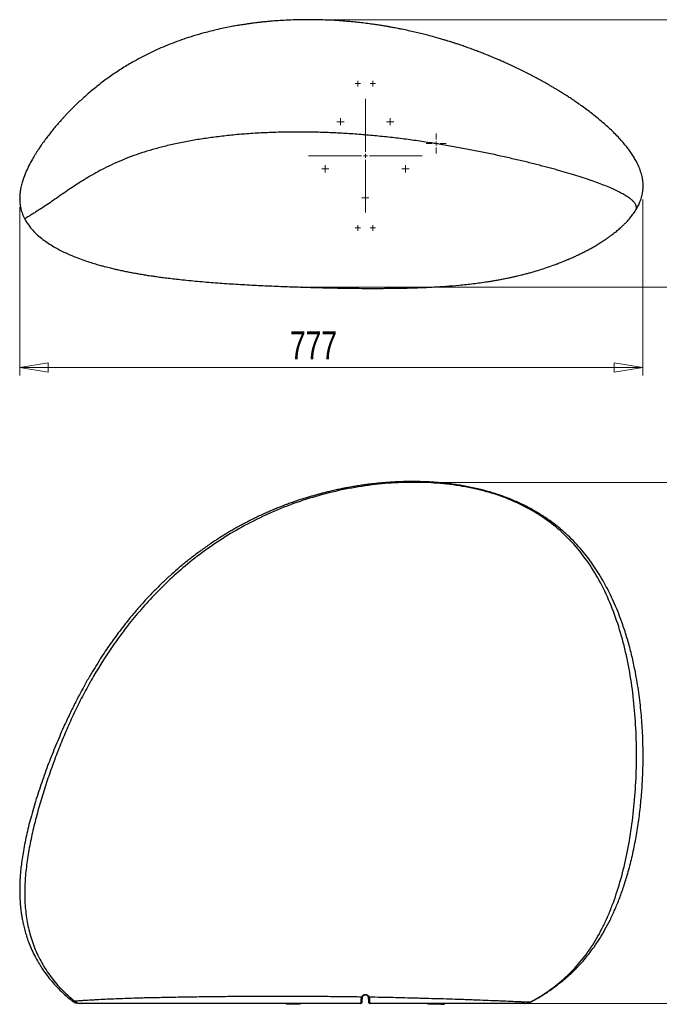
# Model space of a CAD drawing. Header units: millimetres. Extents: x 25 to 247, y 72 to 194.
# Tile 2 of 3: x 91 to 171, y 72 to 194. Entities that reach past the tile are written whole.
import ezdxf

# ---------------------------------------------------------------- set-up
doc = ezdxf.new("R2010")
doc.units = ezdxf.units.MM
doc.header["$PDSIZE"] = -1
doc.styles.add('SLDTEXTSTYLE0', font='TXT', dxfattribs={"width": 0.75})
doc.dimstyles.new('SLDDIMSTYLE0', dxfattribs={"dimtxt": 3.5, "dimasz": 3.556, "dimexe": 0, "dimexo": 0.0625, "dimgap": 0.875, "dimtad": 1, "dimdec": 0, "dimlfac": 10, "dimrnd": 1e-09, "dimzin": 12, "dimdsep": 46, "dimtxsty": 'SLDTEXTSTYLE0', "dimblk1": 'CLOSED', "dimblk2": 'CLOSED', "dimsah": 1, "dimcen": 0.09, "dimadec": 0, "dimazin": 3, "dimtfac": 1, "dimtofl": 0, "dimtmove": 0, "dimatfit": 3, "dimldrblk": 'CLOSED', "dimfxl": 0, "dimfrac": 2, "dimtolj": 1, "dimtzin": 12, "dimarcsym": 0})

# ---------------------------------------------------------------- blocks, each defined once
blk = doc.blocks.new('_Closed')
at = {"color": 0, "linetype": 'ByBlock', "lineweight": -2}
for p, q in [((-1, 0.166667), (0, 0)), ((-1, 0.166667), (-1, -0.166667)), ((0, 0), (-1, -0.166667)), ((0, 0), (-1, 0))]:
    blk.add_line(p, q, dxfattribs=at)
blk = doc.blocks.new('_D')
at = {"color": 7, "linetype": 'Continuous', "lineweight": 0}
for p, q in [((140.96, 136.68), (180.3, 136.68)), ((179.3, 136.68), (179.3, 71.69)), ((140.96, 71.69), (180.3, 71.69))]:
    blk.add_line(p, q, dxfattribs=at)
at = {"color": 7, "linetype": 'Continuous', "lineweight": 18, "xscale": 3.556, "yscale": 3.556}
for p, rotation in [((179.3, 136.68), 90.0000000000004), ((179.3, 71.69), 270.0000000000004)]:
    blk.add_blockref('_Closed', p, dxfattribs=dict(at, rotation=rotation))
at = {"color": 7, "linetype": 'Continuous', "lineweight": 18, "insert": (174.79, 100.38), "char_height": 3.5, "attachment_point": 1, "rotation": 90, "style": 'SLDTEXTSTYLE0'}
blk.add_mtext('650', dxfattribs=at)
blk = doc.blocks.new('_D_1')
at = {"color": 7, "linetype": 'Continuous', "lineweight": 0}
for p, q in [((127.59, 194.39), (182.2, 194.39)), ((181.2, 194.39), (181.2, 161.04)), ((127.59, 161.04), (182.2, 161.04))]:
    blk.add_line(p, q, dxfattribs=at)
at = {"color": 7, "linetype": 'Continuous', "lineweight": 18, "xscale": 3.556, "yscale": 3.556}
for p, rotation in [((181.2, 194.39), 89.99998010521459), ((181.2, 161.04), 269.9999801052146)]:
    blk.add_blockref('_Closed', p, dxfattribs=dict(at, rotation=rotation))
at = {"color": 7, "linetype": 'Continuous', "lineweight": 18, "insert": (176.68, 173.81), "char_height": 3.5, "attachment_point": 1, "rotation": 90, "style": 'SLDTEXTSTYLE0'}
blk.add_mtext('333', dxfattribs=at)
blk = doc.blocks.new('_D_2')
at = {"color": 7, "linetype": 'Continuous', "lineweight": 0}
for p, q in [((169.13, 171.97), (169.13, 150.02)), ((91.44, 171.01), (91.44, 150.02)), ((91.44, 151.02), (169.13, 151.02))]:
    blk.add_line(p, q, dxfattribs=at)
at = {"color": 7, "linetype": 'Continuous', "lineweight": 18, "xscale": 3.556, "yscale": 3.556, "rotation": 180.0000000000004}
blk.add_blockref('_Closed', (91.44, 151.02), dxfattribs=at)
at = {"color": 7, "linetype": 'Continuous', "lineweight": 18, "xscale": 3.556, "yscale": 3.556}
blk.add_blockref('_Closed', (169.13, 151.02), dxfattribs=at)
at = {"color": 7, "linetype": 'Continuous', "lineweight": 18, "insert": (125.14, 155.53), "char_height": 3.5, "attachment_point": 1, "style": 'SLDTEXTSTYLE0'}
blk.add_mtext('777', dxfattribs=at)
blk = doc.blocks.new('SW_CENTERMARKSYMBOL_0')
at = {"color": 0, "linetype": 'Continuous', "lineweight": 18}
for p, q in [((0, 0.5), (0, 7.09)), ((-0.5, 0), (-7.09, 0)), ((0, 0), (-0.25, 0)), ((0, 0), (0, 0.25)), ((0, 0), (0, -0.25)), ((0, 0), (0.25, 0)), ((0.5, 0), (7.09, 0)), ((0, -0.5), (0, -7.09))]:
    blk.add_line(p, q, dxfattribs=at)
blk = doc.blocks.new('SW_CENTERMARKSYMBOL_1')
at = {"color": 0, "linetype": 'Continuous', "lineweight": 18}
for p, q in [((-0.25, 0), (-0.45, 0)), ((0, 0), (-0.25, 0)), ((0, 0.25), (0, 0.45)), ((0, 0), (0, 0.25)), ((0, 0), (0, -0.25)), ((0, 0), (0.25, 0)), ((0.25, 0), (0.45, 0)), ((0, -0.25), (0, -0.45))]:
    blk.add_line(p, q, dxfattribs=at)
blk = doc.blocks.new('SW_CENTERMARKSYMBOL_2')
at = {"color": 0, "linetype": 'Continuous', "lineweight": 18}
for p, q in [((-0.25, 0), (-0.45, 0)), ((0, 0), (-0.25, 0)), ((0, 0.25), (0, 0.45)), ((0, 0), (0, 0.25)), ((0, 0), (0, -0.25)), ((0, 0), (0.25, 0)), ((0.25, 0), (0.45, 0)), ((0, -0.25), (0, -0.45))]:
    blk.add_line(p, q, dxfattribs=at)
blk = doc.blocks.new('SW_CENTERMARKSYMBOL_3')
at = {"color": 0, "linetype": 'Continuous', "lineweight": 18}
for p, q in [((-0.25, 0), (-0.45, 0)), ((0, 0), (-0.25, 0)), ((0, 0.25), (0, 0.45)), ((0, 0), (0, 0.25)), ((0, 0), (0, -0.25)), ((0, 0), (0.25, 0)), ((0.25, 0), (0.45, 0)), ((0, -0.25), (0, -0.45))]:
    blk.add_line(p, q, dxfattribs=at)
blk = doc.blocks.new('SW_CENTERMARKSYMBOL_4')
at = {"color": 0, "linetype": 'Continuous', "lineweight": 18}
for p, q in [((-0.25, 0), (-0.45, 0)), ((0, 0), (-0.25, 0)), ((0, 0.25), (0, 0.45)), ((0, 0), (0, 0.25)), ((0, 0), (0, -0.25)), ((0, 0), (0.25, 0)), ((0.25, 0), (0.45, 0)), ((0, -0.25), (0, -0.45))]:
    blk.add_line(p, q, dxfattribs=at)
blk = doc.blocks.new('SW_CENTERMARKSYMBOL_5')
at = {"color": 0, "linetype": 'Continuous', "lineweight": 18}
for p, q in [((-0.25, 0), (-0.45, 0)), ((0, 0), (-0.25, 0)), ((0, 0.25), (0, 0.45)), ((0, 0), (0, 0.25)), ((0, 0), (0, -0.25)), ((0, 0), (0.25, 0)), ((0.25, 0), (0.45, 0)), ((0, -0.25), (0, -0.45))]:
    blk.add_line(p, q, dxfattribs=at)
blk = doc.blocks.new('SW_CENTERMARKSYMBOL_6')
at = {"color": 0, "linetype": 'Continuous', "lineweight": 18}
for p, q in [((-0.25, 0), (-0.35, 0)), ((0, 0), (-0.25, 0)), ((0, 0.25), (0, 0.35)), ((0, 0), (0, 0.25)), ((0, 0), (0, -0.25)), ((0, 0), (0.25, 0)), ((0.25, 0), (0.35, 0)), ((0, -0.25), (0, -0.35))]:
    blk.add_line(p, q, dxfattribs=at)
blk = doc.blocks.new('SW_CENTERMARKSYMBOL_7')
at = {"color": 0, "linetype": 'Continuous', "lineweight": 18}
for p, q in [((-0.25, 0), (-0.35, 0)), ((0, 0), (-0.25, 0)), ((0, 0.25), (0, 0.35)), ((0, 0), (0, 0.25)), ((0, 0), (0, -0.25)), ((0, 0), (0.25, 0)), ((0.25, 0), (0.35, 0)), ((0, -0.25), (0, -0.35))]:
    blk.add_line(p, q, dxfattribs=at)
blk = doc.blocks.new('SW_CENTERMARKSYMBOL_8')
at = {"color": 0, "linetype": 'Continuous', "lineweight": 18}
for p, q in [((-0.25, 0), (-0.35, 0)), ((0, 0), (-0.25, 0)), ((0, 0.25), (0, 0.35)), ((0, 0), (0, 0.25)), ((0, 0), (0, -0.25)), ((0, 0), (0.25, 0)), ((0.25, 0), (0.35, 0)), ((0, -0.25), (0, -0.35))]:
    blk.add_line(p, q, dxfattribs=at)
blk = doc.blocks.new('SW_CENTERMARKSYMBOL_9')
at = {"color": 0, "linetype": 'Continuous', "lineweight": 18}
for p, q in [((-0.25, 0), (-0.35, 0)), ((0, 0), (-0.25, 0)), ((0, 0.25), (0, 0.35)), ((0, 0), (0, 0.25)), ((0, 0), (0, -0.25)), ((0, 0), (0.25, 0)), ((0.25, 0), (0.35, 0)), ((0, -0.25), (0, -0.35))]:
    blk.add_line(p, q, dxfattribs=at)
blk = doc.blocks.new('SW_CENTERMARKSYMBOL_10')
at = {"color": 0, "linetype": 'Continuous', "lineweight": 18}
for p, q in [((0, 0.5), (0, 1.25)), ((-0.5, 0), (-1.25, 0)), ((0, 0), (-0.25, 0)), ((0, 0), (0, 0.25)), ((0, 0), (0, -0.25)), ((0, 0), (0.25, 0)), ((0.5, 0), (1.25, 0)), ((0, -0.5), (0, -1.25))]:
    blk.add_line(p, q, dxfattribs=at)

msp = doc.modelspace()

# ---------------------------------------------------------------- linework, layer by layer
at = {"color": 7, "linetype": 'Continuous', "lineweight": 25}
for p, q in [((134.22, 72.58), (134.18, 72.51)), ((134.9, 72.5), (134.87, 72.56)), ((97.97, 72.02), (97.97, 72.02)), ((124.69, 71.59), (124.69, 71.69)), ((124.72, 71.59), (124.72, 71.69)), ((124.78, 71.59), (124.78, 71.69)), ((125.24, 71.59), (124.78, 71.59)), ((125.24, 71.59), (125.24, 71.69)), ((125.36, 71.59), (125.36, 71.69)), ((125.47, 71.59), (125.47, 71.69)), ((125.54, 71.59), (125.54, 71.69)), ((125.57, 71.58), (125.57, 71.7)), ((125.57, 71.59), (125.57, 71.69)), ((125.58, 71.59), (125.58, 71.69)), ((125.68, 71.59), (125.62, 71.59)), ((125.68, 71.59), (125.68, 71.69)), ((125.72, 71.59), (125.68, 71.59)), ((125.74, 71.59), (125.74, 71.69)), ((125.75, 71.59), (125.75, 71.69)), ((125.76, 71.59), (125.76, 71.69)), ((125.77, 71.59), (125.77, 71.69)), ((125.77, 71.59), (125.77, 71.59)), ((125.78, 71.59), (125.78, 71.69)), ((125.78, 71.59), (125.78, 71.59)), ((125.79, 71.59), (125.79, 71.69)), ((125.8, 71.59), (125.8, 71.69)), ((125.81, 71.59), (125.81, 71.69)), ((125.82, 71.59), (125.82, 71.69)), ((125.83, 71.59), (125.83, 71.69)), ((125.84, 71.59), (125.84, 71.69)), ((125.84, 71.59), (125.84, 71.69)), ((125.84, 71.59), (125.84, 71.69)), ((125.86, 71.59), (125.85, 71.59)), ((125.86, 71.59), (125.86, 71.69)), ((125.9, 71.59), (125.9, 71.69)), ((125.95, 71.59), (125.95, 71.69)), ((125.99, 71.59), (125.99, 71.69)), ((126.01, 71.59), (126.01, 71.69)), ((126.04, 71.59), (126.04, 71.69)), ((126.07, 71.59), (126.07, 71.69)), ((126.1, 71.59), (126.1, 71.69)), ((126.15, 71.59), (126.15, 71.69)), ((126.22, 71.59), (126.22, 71.69)), ((126.29, 71.59), (126.29, 71.69)), ((126.35, 71.59), (126.35, 71.69)), ((126.38, 71.59), (126.38, 71.69)), ((126.4, 71.59), (126.4, 71.69)), ((126.41, 71.59), (126.41, 71.69)), ((142.33, 71.69), (142.33, 71.59)), ((142.42, 71.59), (142.33, 71.59)), ((142.42, 71.59), (142.42, 71.69)), ((142.67, 71.59), (142.42, 71.59)), ((142.67, 71.59), (142.67, 71.69)), ((142.89, 71.59), (142.67, 71.59)), ((142.89, 71.59), (142.89, 71.69)), ((142.91, 71.59), (142.89, 71.59)), ((142.91, 71.59), (142.91, 71.69)), ((143.5, 71.59), (142.91, 71.59)), ((143.5, 71.59), (143.5, 71.69)), ((143.77, 71.59), (143.5, 71.59)), ((143.77, 71.59), (143.77, 71.69)), ((143.78, 71.59), (143.77, 71.59)), ((143.78, 71.59), (143.78, 71.69)), ((143.84, 71.59), (143.78, 71.59)), ((143.84, 71.59), (143.84, 71.69)), ((143.92, 71.59), (143.84, 71.59)), ((143.94, 71.59), (143.94, 71.69)), ((143.94, 71.59), (143.97, 71.59)), ((143.95, 71.59), (143.95, 71.58)), ((143.97, 71.59), (143.97, 71.69)), ((143.97, 71.59), (144.05, 71.59)), ((144.05, 71.59), (144.05, 71.69)), ((144.05, 71.59), (144.16, 71.59)), ((144.16, 71.59), (144.16, 71.69)), ((144.16, 71.59), (144.27, 71.59)), ((144.27, 71.59), (144.27, 71.69)), ((144.27, 71.59), (144.35, 71.59)), ((144.35, 71.59), (144.35, 71.69)), ((144.35, 71.59), (144.39, 71.59)), ((144.39, 71.59), (144.39, 71.69)), ((144.39, 71.59), (144.39, 71.69)), ((144.39, 71.59), (144.39, 71.59)), ((144.39, 71.59), (144.4, 71.59)), ((144.4, 71.59), (144.4, 71.69)), ((144.4, 71.59), (144.4, 71.69)), ((144.4, 71.59), (144.4, 71.59))]:
    msp.add_line(p, q, dxfattribs=at)
at = {"color": 7, "linetype": 'Continuous', "lineweight": 25, "flags": 128}
for points in [[(134.09, 72.52), (134.11, 72.52), (134.12, 72.51), (134.14, 72.51), (134.15, 72.51), (134.16, 72.51), (134.17, 72.51), (134.18, 72.52), (134.18, 72.52)], [(134.99, 72.51), (134.98, 72.5), (134.96, 72.5), (134.95, 72.5), (134.93, 72.5), (134.92, 72.5), (134.91, 72.5), (134.9, 72.5), (134.9, 72.51)], [(134.04, 72.33), (134.06, 72.33), (134.08, 72.33), (134.09, 72.33), (134.11, 72.34), (134.12, 72.35), (134.13, 72.36), (134.13, 72.37), (134.14, 72.38)], [(135.04, 72.33), (135.02, 72.33), (135, 72.33), (134.98, 72.33), (134.97, 72.34), (134.95, 72.35), (134.94, 72.35), (134.94, 72.37), (134.93, 72.38)]]:
    msp.add_lwpolyline(points, dxfattribs=at)
at = {"color": 8, "linetype": 'Continuous', "lineweight": 25, "flags": 128}
msp.add_lwpolyline([(97.97, 72.02), (97.97, 72.01), (98.06, 72), (98.25, 72.01), (98.25, 72.01), (98.25, 72.01)], dxfattribs=at)
at = {"color": 7, "linetype": 'Continuous', "lineweight": 25}
for centre, radius, start, end in [((98.9, 73.19), 1.5, 231.6959, 270), ((99.12, 73.06), 1.37, 230.3712, 269.8092), ((133.99, 71.79), 0.1, 270, 355), ((135.09, 71.79), 0.1, 185, 270), ((154.44, 73.18), 1.48, 270.0074, 298.3136), ((154.47, 73.19), 1.5, 270.0003, 298.423)]:
    msp.add_arc(centre, radius, start, end, dxfattribs=at)
for points, knots in [([(168.27, 170.66), (168.37, 170.83), (168.56, 171.16), (168.77, 171.63), (168.92, 172.04), (169.02, 172.38), (169.08, 172.68), (169.13, 172.94), (169.16, 173.21), (169.18, 173.57), (169.17, 174.06), (169.09, 174.68), (168.92, 175.32), (168.7, 175.95), (168.43, 176.54), (168.13, 177.09), (167.81, 177.59), (167.48, 178.08), (167.11, 178.56), (166.68, 179.08), (166.18, 179.64), (165.64, 180.2), (165.06, 180.76), (164.45, 181.31), (163.77, 181.9), (163.05, 182.49), (162.31, 183.06), (161.61, 183.57), (160.99, 184), (160.45, 184.38), (159.97, 184.69), (159.58, 184.95), (159.26, 185.15), (159.01, 185.3), (158.79, 185.44), (158.54, 185.59), (158.24, 185.78), (157.88, 185.99), (157.43, 186.25), (156.89, 186.56), (156.29, 186.9), (155.67, 187.23), (155.03, 187.57), (154.37, 187.9), (153.7, 188.23), (153.03, 188.55), (152.4, 188.85), (151.82, 189.1), (151.36, 189.31), (150.95, 189.49), (150.5, 189.68), (149.94, 189.91), (149.33, 190.15), (148.72, 190.39), (148.11, 190.62), (147.49, 190.84), (146.89, 191.06), (146.36, 191.24), (145.91, 191.39), (145.58, 191.5), (145.35, 191.57), (145.17, 191.63), (144.95, 191.7), (144.64, 191.79), (144.25, 191.91), (143.67, 192.08), (142.96, 192.28), (142.17, 192.49), (141.43, 192.68), (140.69, 192.85), (139.91, 193.03), (139.21, 193.18), (138.64, 193.29), (138.27, 193.36), (137.99, 193.41), (137.79, 193.45), (137.64, 193.48), (137.5, 193.5), (137.33, 193.53), (137.06, 193.58), (136.68, 193.64), (136.17, 193.72), (135.55, 193.81), (134.83, 193.91), (134.03, 194.01), (133.21, 194.1), (132.39, 194.17), (131.46, 194.25), (130.41, 194.32), (129.26, 194.37), (128.1, 194.39), (126.95, 194.4), (125.81, 194.37), (124.71, 194.33), (123.69, 194.27), (122.86, 194.21), (122.22, 194.15), (121.74, 194.1), (121.29, 194.05), (120.87, 194), (120.5, 193.95), (120.21, 193.91), (120, 193.88), (119.83, 193.86), (119.64, 193.83), (119.38, 193.79), (119.01, 193.73), (118.49, 193.65), (117.82, 193.53), (117.04, 193.37), (116.17, 193.19), (115.29, 192.97), (114.27, 192.71), (113.13, 192.38), (111.91, 191.98), (110.73, 191.56), (109.6, 191.11), (108.52, 190.64), (107.48, 190.15), (106.48, 189.63), (105.34, 189.01), (104.08, 188.24), (102.71, 187.33), (101.39, 186.34), (100.35, 185.5), (99.58, 184.82), (99.04, 184.34), (98.52, 183.84), (98.02, 183.35), (97.58, 182.91), (97.22, 182.53), (96.94, 182.23), (96.7, 181.96), (96.46, 181.7), (96.19, 181.39), (95.85, 181), (95.46, 180.52), (95.04, 179.99), (94.61, 179.43), (94.23, 178.89), (93.9, 178.42), (93.66, 178.05), (93.44, 177.7), (93.23, 177.36), (92.94, 176.86), (92.58, 176.2), (92.19, 175.37), (91.93, 174.7), (91.78, 174.21), (91.7, 173.93), (91.62, 173.61), (91.54, 173.23), (91.47, 172.8), (91.44, 172.34), (91.44, 171.85), (91.48, 171.31), (91.59, 170.74), (91.77, 170.13), (91.96, 169.73), (92.06, 169.52)], [0, 0, 0, 0, 0.008219, 0.015309, 0.021297, 0.026203, 0.03004, 0.033271, 0.036493, 0.039721, 0.046247, 0.052987, 0.059924, 0.06657, 0.072894, 0.078892, 0.084555, 0.089917, 0.095673, 0.10212, 0.109334, 0.117389, 0.124821, 0.132926, 0.141741, 0.151294, 0.160771, 0.169483, 0.176911, 0.183509, 0.189223, 0.194011, 0.197898, 0.200666, 0.203127, 0.206085, 0.209733, 0.214083, 0.21915, 0.226058, 0.233431, 0.240785, 0.248111, 0.255985, 0.263811, 0.271582, 0.279121, 0.285691, 0.291191, 0.29484, 0.299678, 0.306349, 0.313299, 0.319926, 0.326223, 0.33334, 0.339967, 0.345777, 0.350565, 0.354329, 0.356238, 0.357804, 0.36004, 0.363218, 0.36734, 0.372197, 0.381148, 0.389249, 0.396498, 0.4036, 0.411429, 0.419987, 0.424482, 0.428296, 0.431022, 0.432913, 0.434074, 0.435402, 0.437101, 0.439171, 0.443174, 0.448095, 0.453932, 0.461202, 0.469077, 0.476946, 0.484805, 0.492653, 0.503727, 0.514769, 0.52577, 0.536725, 0.547629, 0.558225, 0.567994, 0.576927, 0.581784, 0.58636, 0.590656, 0.594676, 0.598361, 0.601231, 0.603103, 0.604376, 0.606163, 0.608626, 0.611761, 0.617047, 0.623525, 0.63117, 0.639877, 0.648643, 0.65715, 0.670005, 0.682247, 0.693892, 0.705726, 0.716919, 0.727589, 0.738283, 0.74908, 0.764578, 0.78024, 0.796005, 0.811653, 0.818611, 0.825535, 0.832422, 0.839269, 0.845858, 0.850434, 0.854476, 0.858007, 0.86123, 0.864952, 0.870515, 0.876923, 0.883799, 0.891014, 0.898522, 0.904028, 0.908592, 0.91246, 0.916582, 0.921051, 0.930203, 0.939746, 0.94948, 0.952403, 0.955323, 0.958402, 0.962229, 0.966807, 0.971154, 0.975958, 0.981211, 0.98693, 0.993164, 1, 1, 1, 1]), ([(92.06, 169.52), (92.21, 169.28), (92.5, 168.78), (93.05, 168.12), (93.65, 167.53), (94.3, 166.99), (94.99, 166.51), (95.78, 166.02), (96.69, 165.53), (97.68, 165.07), (98.63, 164.68), (99.52, 164.36), (100.32, 164.1), (101.03, 163.88), (101.61, 163.72), (102.06, 163.6), (102.41, 163.51), (102.73, 163.43), (103.02, 163.36), (103.28, 163.3), (103.52, 163.24), (103.78, 163.19), (104.15, 163.1), (104.64, 163), (105.21, 162.89), (105.76, 162.79), (106.25, 162.7), (106.64, 162.64), (106.97, 162.58), (107.27, 162.53), (107.6, 162.48), (108.02, 162.42), (108.56, 162.34), (109.22, 162.25), (109.97, 162.16), (110.8, 162.06), (112.12, 161.91), (113.91, 161.74), (116.14, 161.56), (118.39, 161.41), (120.64, 161.28), (122.87, 161.18), (125.06, 161.09), (127.18, 161.02), (129.05, 160.97), (130.69, 160.93), (132.1, 160.91), (133.44, 160.89), (134.58, 160.88), (135.53, 160.88), (136.34, 160.88), (137.15, 160.89), (137.95, 160.89), (138.71, 160.9), (139.42, 160.92), (140.12, 160.93), (140.87, 160.96), (141.72, 160.99), (142.64, 161.03), (143.59, 161.08), (144.81, 161.16), (146.28, 161.28), (147.99, 161.46), (149.34, 161.65), (150.29, 161.8), (150.86, 161.89), (151.43, 162), (151.99, 162.11), (152.54, 162.22), (153.05, 162.33), (153.49, 162.43), (153.83, 162.52), (154.11, 162.58), (154.37, 162.65), (154.67, 162.73), (155.09, 162.84), (155.72, 163.02), (156.49, 163.26), (157.34, 163.54), (158, 163.77), (158.46, 163.95), (158.74, 164.05), (158.98, 164.15), (159.23, 164.25), (159.51, 164.36), (159.88, 164.52), (160.3, 164.7), (160.77, 164.91), (161.22, 165.13), (161.69, 165.36), (162.17, 165.61), (162.65, 165.87), (163.13, 166.14), (163.61, 166.43), (164.09, 166.73), (164.5, 167), (164.86, 167.25), (165.17, 167.48), (165.45, 167.69), (165.71, 167.89), (165.95, 168.09), (166.17, 168.28), (166.39, 168.48), (166.63, 168.7), (166.91, 168.97), (167.23, 169.3), (167.57, 169.69), (167.93, 170.15), (168.15, 170.48), (168.27, 170.66)], [0, 0, 0, 0, 0.0101575, 0.0202303, 0.030268, 0.0402534, 0.0501475, 0.0598971, 0.0735457, 0.086554, 0.0987423, 0.109943, 0.1200025, 0.1287837, 0.1363112, 0.1410168, 0.1453482, 0.1492902, 0.1528295, 0.1559541, 0.1586535, 0.1615479, 0.1653464, 0.1722642, 0.1793424, 0.186088, 0.1920855, 0.1968853, 0.2004366, 0.2039195, 0.2078308, 0.2121801, 0.2191738, 0.2271163, 0.2360448, 0.2459984, 0.2570151, 0.2832984, 0.3098902, 0.3366206, 0.3633047, 0.3897731, 0.4158666, 0.4410486, 0.4648494, 0.482535, 0.49931, 0.51517, 0.5303892, 0.5399092, 0.549558, 0.5593314, 0.569218, 0.5786057, 0.5871137, 0.5949102, 0.6042651, 0.6147846, 0.6262219, 0.6380534, 0.6502381, 0.6712756, 0.6929751, 0.7144601, 0.7216212, 0.7287453, 0.7358331, 0.7428854, 0.7499031, 0.7564869, 0.7620301, 0.7663228, 0.7697112, 0.772402, 0.776205, 0.7815411, 0.7883844, 0.8002649, 0.811417, 0.8218582, 0.8264267, 0.8301899, 0.8331628, 0.8362729, 0.8401668, 0.8448371, 0.8513035, 0.8579716, 0.8644153, 0.8706384, 0.8783212, 0.8852536, 0.8922164, 0.9006882, 0.908609, 0.915401, 0.9215401, 0.9273815, 0.9322298, 0.9373568, 0.942255, 0.9467105, 0.951146, 0.9561265, 0.9624008, 0.9699495, 0.978749, 0.9887737, 1, 1, 1, 1]), ([(155.18, 71.88), (155.35, 71.97), (155.8, 72.22), (156.49, 72.63), (157.21, 73.08), (157.87, 73.54), (158.47, 73.98), (159.01, 74.41), (159.45, 74.77), (159.8, 75.08), (160.07, 75.32), (160.26, 75.5), (160.42, 75.65), (160.59, 75.82), (160.8, 76.03), (161.07, 76.31), (161.48, 76.74), (161.97, 77.31), (162.53, 78.01), (163.14, 78.83), (163.77, 79.78), (164.44, 80.91), (165.07, 82.11), (165.67, 83.4), (166.24, 84.8), (166.78, 86.31), (167.3, 88.01), (167.79, 89.9), (168.22, 91.96), (168.57, 94.05), (168.84, 96.17), (169.03, 98.29), (169.15, 100.55), (169.19, 102.93), (169.12, 105.44), (168.94, 107.95), (168.65, 110.48), (168.27, 112.76), (167.84, 114.79), (167.39, 116.56), (166.86, 118.29), (166.31, 119.85), (165.77, 121.21), (165.25, 122.36), (164.73, 123.41), (164.16, 124.45), (163.55, 125.47), (162.9, 126.45), (162.23, 127.36), (161.51, 128.26), (160.7, 129.16), (159.78, 130.08), (158.81, 130.94), (157.79, 131.74), (156.71, 132.49), (155.52, 133.21), (154.23, 133.89), (152.85, 134.52), (151.43, 135.06), (150, 135.51), (148.77, 135.83), (147.75, 136.06), (146.94, 136.22), (146.16, 136.35), (145.42, 136.46), (144.79, 136.53), (144.28, 136.59), (143.91, 136.63), (143.6, 136.65), (143.28, 136.68), (142.87, 136.71), (142.37, 136.74), (141.81, 136.76), (141.22, 136.78), (140.66, 136.78), (140.14, 136.78), (139.65, 136.78), (139.15, 136.77), (138.65, 136.75), (138.14, 136.73), (137.66, 136.7), (137.24, 136.67), (136.88, 136.64), (136.55, 136.61), (136.19, 136.58), (135.8, 136.54), (135.42, 136.5), (135, 136.45), (134.51, 136.38), (133.88, 136.29), (133.2, 136.19), (132.54, 136.07), (131.94, 135.96), (131.35, 135.84), (130.73, 135.71), (130.11, 135.56), (129.54, 135.42), (129.04, 135.29), (128.54, 135.16), (128.06, 135.02), (127.54, 134.87), (127.02, 134.71), (126.49, 134.54), (125.99, 134.38), (125.57, 134.23), (125.19, 134.1), (124.83, 133.97), (124.4, 133.8), (123.91, 133.61), (123.43, 133.42), (123.01, 133.25), (122.58, 133.07), (122.06, 132.83), (121.48, 132.57), (120.87, 132.28), (120.26, 131.98), (119.65, 131.67), (119.11, 131.38), (118.65, 131.13), (118.22, 130.89), (117.53, 130.49), (116.61, 129.93), (115.46, 129.19), (114.33, 128.4), (113.22, 127.58), (112.16, 126.75), (111.14, 125.9), (110.14, 125.01), (109.06, 124), (107.87, 122.81), (106.88, 121.75), (106.19, 120.96), (105.8, 120.5), (105.46, 120.1), (105, 119.54), (104.42, 118.82), (103.74, 117.92), (103.12, 117.08), (102.53, 116.24), (101.94, 115.37), (101.31, 114.39), (100.64, 113.31), (99.94, 112.13), (99.23, 110.84), (98.49, 109.46), (97.76, 107.98), (96.93, 106.21), (96.05, 104.18), (95.13, 101.89), (94.28, 99.56), (93.49, 97.2), (92.92, 95.25), (92.52, 93.72), (92.27, 92.63), (92.04, 91.54), (91.85, 90.49), (91.7, 89.52), (91.59, 88.67), (91.52, 87.93), (91.48, 87.3), (91.45, 86.79), (91.44, 86.45), (91.44, 86.25), (91.44, 86.15), (91.44, 86.07), (91.44, 85.99), (91.44, 85.88), (91.44, 85.7), (91.44, 85.42), (91.45, 85.05), (91.47, 84.64), (91.49, 84.23), (91.53, 83.84), (91.57, 83.45), (91.62, 83.02), (91.69, 82.56), (91.79, 82.03), (91.91, 81.44), (92.07, 80.8), (92.28, 80.09), (92.54, 79.34), (92.87, 78.52), (93.28, 77.64), (93.73, 76.82), (94.22, 76.05), (94.71, 75.34), (95.28, 74.62), (95.92, 73.89), (96.65, 73.15), (97.34, 72.52), (97.8, 72.16), (97.97, 72.02)], [0, 0, 0, 0, 0.003379, 0.008665, 0.013448, 0.017751, 0.022187, 0.026013, 0.029246, 0.031754, 0.033753, 0.035245, 0.036277, 0.037378, 0.039156, 0.041316, 0.043858, 0.048918, 0.053847, 0.058626, 0.065786, 0.072841, 0.080271, 0.088124, 0.096433, 0.105225, 0.114523, 0.125921, 0.137525, 0.14925, 0.161039, 0.172833, 0.184573, 0.198516, 0.212237, 0.226085, 0.240179, 0.254441, 0.264484, 0.274548, 0.284609, 0.294592, 0.302004, 0.308951, 0.315451, 0.32152, 0.328649, 0.33514, 0.341183, 0.347453, 0.35435, 0.361597, 0.369243, 0.37618, 0.383528, 0.391306, 0.399537, 0.408149, 0.416685, 0.425082, 0.433335, 0.437982, 0.442575, 0.447111, 0.45136, 0.454922, 0.457785, 0.459942, 0.461214, 0.462981, 0.465263, 0.468062, 0.471375, 0.474798, 0.477858, 0.480755, 0.483489, 0.486114, 0.489117, 0.491868, 0.494678, 0.497047, 0.498966, 0.50058, 0.502559, 0.504991, 0.507214, 0.508957, 0.511943, 0.515494, 0.519535, 0.52342, 0.526588, 0.529664, 0.533379, 0.537101, 0.540182, 0.543136, 0.545662, 0.548729, 0.55142, 0.554571, 0.557789, 0.560639, 0.56313, 0.565278, 0.567189, 0.569445, 0.57296, 0.575878, 0.577959, 0.580507, 0.583495, 0.587451, 0.591066, 0.594538, 0.598845, 0.602266, 0.604777, 0.607445, 0.610465, 0.617967, 0.625232, 0.633191, 0.640691, 0.648131, 0.655727, 0.662666, 0.670383, 0.680457, 0.690798, 0.694718, 0.698074, 0.700902, 0.703628, 0.710198, 0.716552, 0.722645, 0.727938, 0.73387, 0.740443, 0.747645, 0.75547, 0.763756, 0.772637, 0.78211, 0.791835, 0.805772, 0.819753, 0.833757, 0.847749, 0.861666, 0.867954, 0.874213, 0.880438, 0.886526, 0.891977, 0.896736, 0.900822, 0.904328, 0.90715, 0.909298, 0.909958, 0.910515, 0.91097, 0.911323, 0.911815, 0.912697, 0.914329, 0.916525, 0.918828, 0.92108, 0.923282, 0.925434, 0.927538, 0.930352, 0.933166, 0.936445, 0.940258, 0.944193, 0.948581, 0.953434, 0.958768, 0.964606, 0.969102, 0.973886, 0.978972, 0.98438, 0.99013, 0.996246, 1, 1, 1, 1]), ([(155.15, 71.87), (155.95, 72.31), (156.72, 72.79), (158.17, 73.81), (158.85, 74.36), (160.13, 75.53), (160.73, 76.15), (161.85, 77.48), (162.37, 78.19), (163.33, 79.68), (163.78, 80.47), (164.4, 81.73), (164.6, 82.15), (164.98, 83.03), (165.16, 83.48), (165.68, 84.86), (166, 85.82), (166.58, 87.82), (166.83, 88.85), (167.29, 90.99), (167.49, 92.09), (167.82, 94.33), (167.96, 95.48), (168.18, 97.81), (168.26, 98.99), (168.35, 101.37), (168.36, 102.56), (168.33, 104.95), (168.27, 106.15), (168.1, 108.52), (167.98, 109.69), (167.68, 112), (167.49, 113.14), (167.04, 115.37), (166.77, 116.46), (166.18, 118.57), (165.84, 119.6), (165.09, 121.58), (164.68, 122.53), (163.78, 124.36), (163.29, 125.22), (162.22, 126.87), (161.65, 127.65), (160.43, 129.11), (159.77, 129.8), (158.39, 131.07), (157.65, 131.65), (156.1, 132.73), (155.29, 133.21), (153.59, 134.09), (152.7, 134.48), (150.86, 135.17), (149.9, 135.46), (147.93, 135.95), (146.92, 136.15), (144.85, 136.46), (143.8, 136.56), (141.65, 136.69), (140.56, 136.7), (138.37, 136.64), (137.26, 136.57), (135.05, 136.34), (133.95, 136.18), (131.75, 135.78), (130.66, 135.54), (128.5, 134.98), (127.44, 134.67), (126.4, 134.31)], [0, 0, 0, 0, 0.03125, 0.03125, 0.0625, 0.0625, 0.09375, 0.09375, 0.125, 0.125, 0.15625, 0.15625, 0.171875, 0.171875, 0.1875, 0.1875, 0.21875, 0.21875, 0.25, 0.25, 0.28125, 0.28125, 0.3125, 0.3125, 0.34375, 0.34375, 0.375, 0.375, 0.40625, 0.40625, 0.4375, 0.4375, 0.46875, 0.46875, 0.5, 0.5, 0.53125, 0.53125, 0.5625, 0.5625, 0.59375, 0.59375, 0.625, 0.625, 0.65625, 0.65625, 0.6875, 0.6875, 0.71875, 0.71875, 0.75, 0.75, 0.78125, 0.78125, 0.8125, 0.8125, 0.84375, 0.84375, 0.875, 0.875, 0.90625, 0.90625, 0.9375, 0.9375, 0.96875, 0.96875, 1, 1, 1, 1]), ([(126.4, 134.31), (125.31, 133.94), (124.25, 133.54), (122.19, 132.66), (121.18, 132.18), (119.24, 131.17), (118.3, 130.64), (116.48, 129.52), (115.61, 128.94), (113.93, 127.74), (113.13, 127.12), (111.6, 125.85), (110.86, 125.21), (109.47, 123.91), (108.8, 123.25), (107.53, 121.92), (106.93, 121.25), (105.78, 119.91), (105.23, 119.23), (104.19, 117.89), (103.7, 117.22), (102.28, 115.2), (101.43, 113.86), (100.25, 111.83), (99.88, 111.15), (99.16, 109.8), (98.81, 109.12), (98.15, 107.75), (97.83, 107.06), (97.22, 105.68), (96.92, 104.98), (96.35, 103.58), (96.08, 102.87), (95.55, 101.46), (95.3, 100.75), (94.81, 99.32), (94.57, 98.6), (94.12, 97.16), (93.91, 96.44), (93.51, 94.99), (93.32, 94.27), (92.98, 92.82), (92.82, 92.1), (92.55, 90.66), (92.43, 89.94), (92.24, 88.51), (92.16, 87.79), (92.07, 86.38), (92.05, 85.67), (92.08, 84.27), (92.13, 83.58), (92.3, 82.2), (92.42, 81.52), (92.74, 80.19), (92.95, 79.53), (93.43, 78.24), (93.72, 77.61), (94.39, 76.38), (94.76, 75.78), (95.61, 74.62), (96.07, 74.07), (97.1, 73), (97.65, 72.49), (98.25, 72.01)], [0, 0, 0, 0, 0.03125, 0.03125, 0.0625, 0.0625, 0.09375, 0.09375, 0.125, 0.125, 0.15625, 0.15625, 0.1875, 0.1875, 0.21875, 0.21875, 0.25, 0.25, 0.28125, 0.28125, 0.3125, 0.3125, 0.375, 0.375, 0.40625, 0.40625, 0.4375, 0.4375, 0.46875, 0.46875, 0.5, 0.5, 0.53125, 0.53125, 0.5625, 0.5625, 0.59375, 0.59375, 0.625, 0.625, 0.65625, 0.65625, 0.6875, 0.6875, 0.71875, 0.71875, 0.75, 0.75, 0.78125, 0.78125, 0.8125, 0.8125, 0.84375, 0.84375, 0.875, 0.875, 0.90625, 0.90625, 0.9375, 0.9375, 0.96875, 0.96875, 1, 1, 1, 1]), ([(98.25, 72.01), (98.25, 72.01), (98.26, 72.01), (98.26, 72.01), (98.28, 72.01), (98.31, 72.01), (98.33, 72.01), (98.39, 72.01), (98.43, 72.01), (98.56, 72.02), (98.65, 72.03), (98.86, 72.04), (98.97, 72.05), (99.16, 72.06), (99.22, 72.06), (99.35, 72.07), (99.41, 72.08), (99.75, 72.1), (100.04, 72.12), (100.5, 72.14), (100.66, 72.15), (100.91, 72.17), (100.99, 72.17), (101.15, 72.18), (101.24, 72.19), (101.66, 72.21), (102.01, 72.23), (102.71, 72.26), (103.07, 72.27), (103.79, 72.3), (104.16, 72.32), (104.91, 72.34), (105.28, 72.36), (106.04, 72.38), (106.42, 72.39), (107, 72.41), (107.2, 72.41), (107.58, 72.42), (107.78, 72.42), (108.75, 72.45), (109.53, 72.46), (111.09, 72.49), (111.87, 72.51), (113.44, 72.53), (114.22, 72.54), (115.8, 72.56), (116.59, 72.57), (118.17, 72.58), (118.96, 72.58), (120.54, 72.59), (121.34, 72.6), (122.92, 72.6), (123.72, 72.6), (125.31, 72.6), (126.11, 72.6), (127.7, 72.59), (128.5, 72.58), (129.7, 72.58), (130.1, 72.57), (130.9, 72.56), (131.3, 72.56), (132.5, 72.55), (133.3, 72.54), (134.09, 72.52)], [0, 0, 0, 0, 0.000977, 0.000977, 0.001953, 0.003906, 0.007812, 0.007812, 0.015625, 0.015625, 0.03125, 0.03125, 0.046875, 0.046875, 0.054687, 0.054687, 0.0625, 0.0625, 0.09375, 0.09375, 0.109375, 0.109375, 0.117187, 0.117187, 0.125, 0.125, 0.15625, 0.15625, 0.1875, 0.1875, 0.21875, 0.21875, 0.25, 0.25, 0.28125, 0.28125, 0.296875, 0.296875, 0.3125, 0.3125, 0.375, 0.375, 0.4375, 0.4375, 0.5, 0.5, 0.5625, 0.5625, 0.625, 0.625, 0.6875, 0.6875, 0.75, 0.75, 0.8125, 0.8125, 0.875, 0.875, 0.90625, 0.90625, 0.9375, 0.9375, 1, 1, 1, 1]), ([(134.09, 72.52), (134.12, 72.56), (134.14, 72.6), (134.19, 72.65), (134.2, 72.67), (134.24, 72.7), (134.26, 72.71), (134.3, 72.74), (134.32, 72.75), (134.37, 72.77), (134.39, 72.78), (134.43, 72.79), (134.46, 72.79), (134.51, 72.8), (134.53, 72.8), (134.58, 72.8), (134.6, 72.8), (134.65, 72.79), (134.67, 72.78), (134.72, 72.77), (134.74, 72.76), (134.78, 72.74), (134.8, 72.72), (134.84, 72.7), (134.86, 72.68), (134.89, 72.65), (134.91, 72.64), (134.95, 72.59), (134.98, 72.55), (134.99, 72.51)], [0, 0, 0, 0, 0.125, 0.125, 0.1875, 0.1875, 0.25, 0.25, 0.3125, 0.3125, 0.375, 0.375, 0.4375, 0.4375, 0.5, 0.5, 0.5625, 0.5625, 0.625, 0.625, 0.6875, 0.6875, 0.75, 0.75, 0.8125, 0.8125, 0.875, 0.875, 1, 1, 1, 1]), ([(134.9, 72.51), (134.88, 72.54), (134.87, 72.57), (134.83, 72.61), (134.82, 72.62), (134.79, 72.65), (134.78, 72.66), (134.75, 72.68), (134.73, 72.69), (134.7, 72.71), (134.68, 72.71), (134.65, 72.73), (134.63, 72.73), (134.59, 72.74), (134.57, 72.74), (134.53, 72.74), (134.51, 72.74), (134.47, 72.74), (134.45, 72.73), (134.41, 72.72), (134.4, 72.72), (134.36, 72.7), (134.34, 72.69), (134.31, 72.67), (134.29, 72.66), (134.27, 72.64), (134.25, 72.62), (134.22, 72.58), (134.2, 72.55), (134.18, 72.52)], [0, 0, 0, 0, 0.125, 0.125, 0.1875, 0.1875, 0.25, 0.25, 0.3125, 0.3125, 0.375, 0.375, 0.4375, 0.4375, 0.5, 0.5, 0.5625, 0.5625, 0.625, 0.625, 0.6875, 0.6875, 0.75, 0.75, 0.8125, 0.8125, 0.875, 0.875, 1, 1, 1, 1]), ([(134.99, 72.51), (135.99, 72.49), (136.99, 72.47), (138.98, 72.43), (139.97, 72.4), (141.21, 72.37), (141.46, 72.36), (141.95, 72.35), (142.2, 72.34), (142.93, 72.32), (143.42, 72.31), (144.4, 72.28), (144.88, 72.26), (145.84, 72.23), (146.32, 72.22), (147.03, 72.19), (147.26, 72.18), (147.73, 72.17), (147.96, 72.16), (148.65, 72.13), (149.1, 72.12), (149.98, 72.08), (150.42, 72.06), (151.05, 72.04), (151.26, 72.03), (151.57, 72.02), (151.67, 72.01), (151.87, 72), (151.97, 72), (152.46, 71.98), (152.84, 71.96), (153.35, 71.94), (153.52, 71.93), (153.75, 71.92), (153.83, 71.91), (153.98, 71.91), (154.05, 71.9), (154.39, 71.89), (154.62, 71.88), (154.84, 71.87), (154.88, 71.87), (154.95, 71.87), (154.98, 71.87), (155.04, 71.87), (155.07, 71.87), (155.1, 71.87), (155.11, 71.87), (155.13, 71.87), (155.14, 71.87), (155.15, 71.87)], [0, 0, 0, 0, 0.125, 0.125, 0.25, 0.25, 0.28125, 0.28125, 0.3125, 0.3125, 0.375, 0.375, 0.4375, 0.4375, 0.5, 0.5, 0.53125, 0.53125, 0.5625, 0.5625, 0.625, 0.625, 0.6875, 0.6875, 0.71875, 0.71875, 0.734375, 0.734375, 0.75, 0.75, 0.8125, 0.8125, 0.84375, 0.84375, 0.859375, 0.859375, 0.875, 0.875, 0.9375, 0.9375, 0.953125, 0.953125, 0.96875, 0.96875, 0.984375, 0.984375, 0.992188, 0.992188, 1, 1, 1, 1]), ([(99.11, 71.69), (99.06, 71.69), (98.95, 71.69), (98.89, 71.69), (98.9, 71.69), (98.91, 71.69)], [0, 0, 0, 0, 0.467913, 0.935961, 1, 1, 1, 1]), ([(133.99, 71.69), (133.22, 71.69), (132.45, 71.69), (130.92, 71.69), (130.15, 71.69), (128.61, 71.69), (127.84, 71.69), (126.31, 71.69), (125.54, 71.69), (124.01, 71.69), (123.25, 71.69), (121.72, 71.69), (120.95, 71.69), (119.43, 71.69), (118.67, 71.69), (117.15, 71.69), (116.39, 71.69), (114.87, 71.69), (114.11, 71.69), (112.6, 71.69), (111.85, 71.69), (110.34, 71.69), (109.59, 71.69), (108.47, 71.69), (108.09, 71.69), (107.53, 71.69), (107.35, 71.69), (106.97, 71.69), (106.79, 71.69), (106.23, 71.69), (105.87, 71.69), (105.14, 71.69), (104.78, 71.69), (104.06, 71.69), (103.71, 71.69), (103.01, 71.69), (102.67, 71.69), (102.16, 71.69), (101.99, 71.69), (101.66, 71.69), (101.5, 71.69), (101.02, 71.69), (100.71, 71.69), (100.29, 71.69), (100.15, 71.69), (99.95, 71.69), (99.89, 71.69), (99.77, 71.69), (99.71, 71.69), (99.43, 71.69), (99.24, 71.69), (99.11, 71.69)], [0, 0, 0, 0, 0.0625, 0.0625, 0.125, 0.125, 0.1875, 0.1875, 0.25, 0.25, 0.3125, 0.3125, 0.375, 0.375, 0.4375, 0.4375, 0.5, 0.5, 0.5625, 0.5625, 0.625, 0.625, 0.6875, 0.6875, 0.71875, 0.71875, 0.734375, 0.734375, 0.75, 0.75, 0.78125, 0.78125, 0.8125, 0.8125, 0.84375, 0.84375, 0.875, 0.875, 0.890625, 0.890625, 0.90625, 0.90625, 0.9375, 0.9375, 0.953125, 0.953125, 0.960938, 0.960938, 0.96875, 0.96875, 1, 1, 1, 1]), ([(133.99, 71.69), (133.99, 71.69), (133.99, 71.71), (133.99, 71.74), (133.99, 71.75), (133.99, 71.77), (133.99, 71.78), (134, 71.81), (134, 71.83), (134, 71.89), (134.01, 71.92), (134.01, 71.98), (134.02, 72.02), (134.02, 72.1), (134.03, 72.14), (134.03, 72.23), (134.04, 72.28), (134.04, 72.33)], [0, 0, 0, 0, 0.25, 0.25, 0.3125, 0.3125, 0.375, 0.375, 0.5, 0.5, 0.625, 0.625, 0.75, 0.75, 0.875, 0.875, 1, 1, 1, 1]), ([(134.14, 72.38), (134.13, 72.28), (134.12, 72.2), (134.11, 72.09), (134.11, 72.06), (134.1, 71.99), (134.1, 71.97), (134.1, 71.91), (134.1, 71.89), (134.09, 71.86), (134.09, 71.85), (134.09, 71.84), (134.09, 71.83), (134.09, 71.8), (134.09, 71.78), (134.09, 71.78)], [0, 0, 0, 0, 0.25, 0.25, 0.375, 0.375, 0.5, 0.5, 0.625, 0.625, 0.6875, 0.6875, 0.75, 0.75, 1, 1, 1, 1]), ([(134.99, 71.78), (134.99, 71.78), (134.99, 71.8), (134.98, 71.84), (134.98, 71.85), (134.98, 71.89), (134.97, 71.91), (134.97, 71.97), (134.97, 71.99), (134.96, 72.04), (134.96, 72.06), (134.96, 72.09), (134.96, 72.11), (134.95, 72.2), (134.94, 72.28), (134.93, 72.38)], [0, 0, 0, 0, 0.25, 0.25, 0.375, 0.375, 0.5, 0.5, 0.625, 0.625, 0.6875, 0.6875, 0.75, 0.75, 1, 1, 1, 1]), ([(135.04, 72.33), (135.05, 72.23), (135.05, 72.14), (135.06, 72.04), (135.06, 72.02), (135.07, 71.99), (135.07, 71.97), (135.07, 71.92), (135.07, 71.89), (135.08, 71.83), (135.08, 71.81), (135.08, 71.77), (135.08, 71.75), (135.09, 71.72), (135.09, 71.71), (135.09, 71.7), (135.09, 71.69), (135.09, 71.69)], [0, 0, 0, 0, 0.25, 0.25, 0.3125, 0.3125, 0.375, 0.375, 0.5, 0.5, 0.625, 0.625, 0.75, 0.75, 0.875, 0.875, 1, 1, 1, 1]), ([(154.44, 71.69), (154.42, 71.69), (154.37, 71.69), (154.3, 71.69), (154.28, 71.69), (154.25, 71.69), (154.23, 71.69), (154.17, 71.69), (154.13, 71.69), (153.91, 71.69), (153.67, 71.69), (153.32, 71.69), (153.24, 71.69), (153.09, 71.69), (153.01, 71.69), (152.77, 71.69), (152.6, 71.69), (152.25, 71.69), (152.07, 71.69), (151.79, 71.69), (151.7, 71.69), (151.51, 71.69), (151.41, 71.69), (150.92, 71.69), (150.52, 71.69), (149.7, 71.69), (149.28, 71.69), (148.43, 71.69), (147.99, 71.69), (147.33, 71.69), (147.11, 71.69), (146.67, 71.69), (146.44, 71.69), (145.32, 71.69), (144.41, 71.69), (143.03, 71.69), (142.56, 71.69), (141.64, 71.69), (141.17, 71.69), (139.77, 71.69), (138.84, 71.69), (136.96, 71.69), (136.03, 71.69), (135.09, 71.69)], [0, 0, 0, 0, 0.03125, 0.03125, 0.039062, 0.039062, 0.046875, 0.046875, 0.0625, 0.0625, 0.125, 0.125, 0.140625, 0.140625, 0.15625, 0.15625, 0.1875, 0.1875, 0.21875, 0.21875, 0.234375, 0.234375, 0.25, 0.25, 0.3125, 0.3125, 0.375, 0.375, 0.4375, 0.4375, 0.46875, 0.46875, 0.5, 0.5, 0.625, 0.625, 0.6875, 0.6875, 0.75, 0.75, 0.875, 0.875, 1, 1, 1, 1]), ([(155.15, 71.87), (155.15, 71.87), (155.17, 71.87), (155.19, 71.87), (155.18, 71.88), (155.18, 71.88)], [0, 0, 0, 0, 0.000006, 0.57414, 1, 1, 1, 1])]:
    msp.add_open_spline(points, degree=3, knots=knots, dxfattribs=at)
at = {"color": 8, "linetype": 'Continuous', "lineweight": 25}
for points, knots in [([(126.4, 180.38), (125.66, 180.38), (124.19, 180.37), (122.07, 180.3), (120.02, 180.18), (118.07, 180.02), (116.21, 179.81), (114.45, 179.57), (112.74, 179.29), (111.08, 178.97), (109.48, 178.6), (108, 178.2), (106.62, 177.78), (105.3, 177.31), (104.03, 176.81), (102.82, 176.27), (101.7, 175.71), (100.66, 175.15), (99.7, 174.58), (98.81, 174.02), (97.97, 173.47), (97.12, 172.89), (96.26, 172.29), (95.41, 171.7), (94.62, 171.16), (93.96, 170.73), (93.41, 170.38), (92.97, 170.11), (92.59, 169.89), (92.32, 169.72), (92.14, 169.61), (92.06, 169.55), (92.07, 169.53), (92.08, 169.53)], [0, 0, 0, 0, 0.036419, 0.072377, 0.107806, 0.142635, 0.176806, 0.210288, 0.243045, 0.2782, 0.312437, 0.345783, 0.378251, 0.40987, 0.444257, 0.477798, 0.510599, 0.542793, 0.574515, 0.605881, 0.636977, 0.667882, 0.707037, 0.745984, 0.784716, 0.823138, 0.85302, 0.882575, 0.911738, 0.940463, 0.96448, 0.988185, 1, 1, 1, 1]), ([(168.26, 170.67), (168.29, 170.72), (168.36, 170.84), (168.36, 171.06), (168.27, 171.31), (168.09, 171.58), (167.83, 171.86), (167.48, 172.14), (167.05, 172.43), (166.53, 172.73), (165.93, 173.04), (165.22, 173.36), (164.45, 173.68), (163.61, 174), (162.72, 174.33), (161.74, 174.66), (160.67, 174.99), (159.53, 175.34), (158.29, 175.69), (156.96, 176.05), (155.53, 176.42), (154.03, 176.79), (152.45, 177.15), (150.8, 177.52), (149.1, 177.88), (147.36, 178.22), (145.56, 178.56), (143.71, 178.87), (141.8, 179.17), (139.86, 179.45), (137.9, 179.69), (135.93, 179.9), (133.97, 180.07), (132.03, 180.21), (130.13, 180.3), (128.24, 180.37), (127.01, 180.38), (126.4, 180.38)], [0, 0, 0, 0, 0.0270968, 0.0639018, 0.1007073, 0.137314, 0.1702643, 0.2027798, 0.2347582, 0.2661188, 0.2967998, 0.3267739, 0.3560404, 0.3822747, 0.4079896, 0.4332598, 0.4581823, 0.482868, 0.5074405, 0.5324752, 0.5576487, 0.5830717, 0.6088336, 0.6350072, 0.6611535, 0.6877426, 0.7147636, 0.7421893, 0.77049, 0.7991069, 0.8279669, 0.856994, 0.8861112, 0.9147254, 0.9432879, 0.9717331, 1, 1, 1, 1])]:
    msp.add_open_spline(points, degree=3, knots=knots, dxfattribs=at)
at = {"color": 7, "linetype": 'Continuous', "lineweight": 25}
for points in [[(134.04, 72.33), (134.05, 72.39), (134.06, 72.46), (134.09, 72.52)], [(134.18, 72.52), (134.15, 72.47), (134.14, 72.42), (134.14, 72.38)], [(134.93, 72.38), (134.93, 72.42), (134.92, 72.47), (134.9, 72.51)], [(134.99, 72.51), (135.02, 72.45), (135.03, 72.39), (135.04, 72.33)], [(124.72, 71.59), (124.7, 71.59), (124.69, 71.59), (124.69, 71.59)], [(124.78, 71.59), (124.76, 71.59), (124.74, 71.59), (124.72, 71.59)], [(125.36, 71.59), (125.32, 71.59), (125.28, 71.59), (125.24, 71.59)], [(125.47, 71.59), (125.44, 71.59), (125.4, 71.59), (125.36, 71.59)], [(125.54, 71.59), (125.53, 71.59), (125.5, 71.59), (125.47, 71.59)], [(125.76, 71.59), (125.75, 71.59), (125.75, 71.59), (125.75, 71.59)], [(125.77, 71.59), (125.77, 71.59), (125.76, 71.59), (125.76, 71.59)], [(125.78, 71.59), (125.78, 71.59), (125.78, 71.59), (125.77, 71.59)], [(125.79, 71.59), (125.79, 71.59), (125.79, 71.59), (125.78, 71.59)], [(125.8, 71.59), (125.79, 71.59), (125.79, 71.59), (125.79, 71.59)], [(125.81, 71.59), (125.8, 71.59), (125.8, 71.59), (125.8, 71.59)], [(125.82, 71.59), (125.81, 71.59), (125.81, 71.59), (125.81, 71.59)], [(125.83, 71.59), (125.82, 71.59), (125.82, 71.59), (125.82, 71.59)], [(125.84, 71.59), (125.83, 71.59), (125.83, 71.59), (125.83, 71.59)], [(125.84, 71.59), (125.84, 71.59), (125.84, 71.59), (125.84, 71.59)], [(125.84, 71.59), (125.84, 71.59), (125.84, 71.59), (125.84, 71.59)], [(125.9, 71.59), (125.88, 71.59), (125.87, 71.59), (125.86, 71.59)], [(125.95, 71.59), (125.93, 71.59), (125.92, 71.59), (125.9, 71.59)], [(125.99, 71.59), (125.97, 71.59), (125.96, 71.59), (125.95, 71.59)], [(126.01, 71.59), (126.01, 71.59), (126, 71.59), (125.99, 71.59)], [(126.04, 71.59), (126.03, 71.59), (126.02, 71.59), (126.01, 71.59)], [(126.07, 71.59), (126.06, 71.59), (126.05, 71.59), (126.04, 71.59)], [(126.1, 71.59), (126.09, 71.59), (126.08, 71.59), (126.07, 71.59)], [(126.15, 71.59), (126.13, 71.59), (126.12, 71.59), (126.1, 71.59)], [(126.22, 71.59), (126.19, 71.59), (126.17, 71.59), (126.15, 71.59)], [(126.29, 71.59), (126.27, 71.59), (126.24, 71.59), (126.22, 71.59)], [(126.35, 71.59), (126.33, 71.59), (126.31, 71.59), (126.29, 71.59)], [(126.38, 71.59), (126.38, 71.59), (126.36, 71.59), (126.35, 71.59)], [(126.4, 71.59), (126.4, 71.59), (126.39, 71.59), (126.38, 71.59)]]:
    msp.add_open_spline(points, degree=3, dxfattribs=at)
at = {"color": 7, "linetype": 'Continuous', "lineweight": 0}
for p in [(126.59, 194.39), (91.44, 172.01), (169.13, 172.97), (126.59, 161.04), (139.96, 136.68), (139.96, 71.69)]:
    msp.add_point(p, dxfattribs=at)

# ---------------------------------------------------------------- block references
at = {"color": 7, "linetype": 'Continuous', "lineweight": 18}
for name, p in [('SW_CENTERMARKSYMBOL_7', (133.6, 186.43)), ('SW_CENTERMARKSYMBOL_6', (135.47, 186.43)), ('SW_CENTERMARKSYMBOL_0', (134.54, 177.43)), ('SW_CENTERMARKSYMBOL_2', (131.45, 181.67)), ('SW_CENTERMARKSYMBOL_3', (137.62, 181.67)), ('SW_CENTERMARKSYMBOL_10', (143.37, 178.94)), ('SW_CENTERMARKSYMBOL_1', (129.54, 175.8)), ('SW_CENTERMARKSYMBOL_4', (139.53, 175.8)), ('SW_CENTERMARKSYMBOL_5', (134.54, 172.18)), ('SW_CENTERMARKSYMBOL_8', (133.6, 168.42)), ('SW_CENTERMARKSYMBOL_9', (135.47, 168.42))]:
    msp.add_blockref(name, p, dxfattribs=at)

# ---------------------------------------------------------------- dimensions: what is measured, and where the dimension line sits
for base, p1, p2, picture, middle in [((181.1967, 161.0386), (126.5878, 194.3875), (126.5878, 161.0387), '_D_1', (181.1967, 177.6928)), ((179.3, 71.69), (139.96, 136.68), (139.96, 71.69), '_D', (179.3, 104.26))]:
    dim = msp.add_linear_dim(base=base, p1=p1, p2=p2, angle=90, dimstyle='SLDDIMSTYLE0', dxfattribs=at)
    dim.commit()
    dim.dimension.update_dxf_attribs({"geometry": picture, "text_midpoint": middle, "dimtype": 160})
dim = msp.add_linear_dim(base=(169.13, 151.02), p1=(91.44, 172.01), p2=(169.13, 172.97), dimstyle='SLDDIMSTYLE0', dxfattribs=at)
dim.commit()
dim.dimension.update_dxf_attribs({"geometry": '_D_2', "text_midpoint": (129.02, 151.02), "dimtype": 160})

doc.saveas('drawing.dxf')
